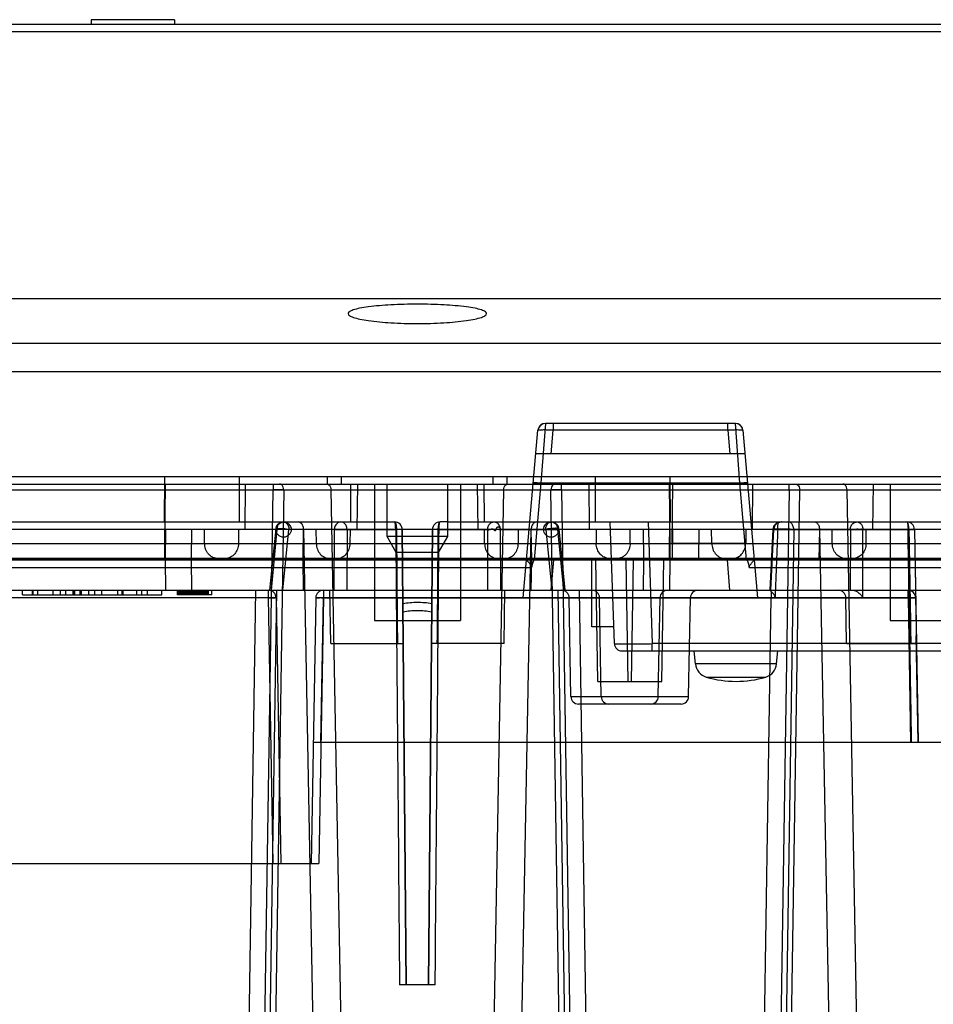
# Model space of a CAD drawing. Header units: millimetres. Extents: x 44 to 341, y 169 to 361.
# Tile 8 of 12: x 146 to 207, y 296 to 361. Entities that reach past the tile are written whole.
import ezdxf

# ---------------------------------------------------------------- set-up
doc = ezdxf.new("R2010")
doc.units = ezdxf.units.MM
doc.header["$LTSCALE"] = 34.457682
doc.layers.get('0').update_dxf_attribs({"linetype": 'CONTINUOUS'})

msp = doc.modelspace()

# ---------------------------------------------------------------- linework, layer by layer
at = {"color": 7, "linetype": 'CONTINUOUS'}
for p, q in [((54.124, 360.853), (253.295, 360.853)), ((151.074, 361.153), (151.069, 360.853)), ((156.564, 361.153), (151.074, 361.153)), ((156.564, 361.153), (156.569, 360.853)), ((54.624, 360.371), (253.295, 360.371)), ((253.793, 342.752), (56.031, 342.752)), ((253.793, 342.748), (56.031, 342.748)), ((57.615, 339.83), (326.634, 339.83)), ((57.664, 337.96), (326.708, 337.96)), ((181.015, 334.553), (180.714, 330.623)), ((193.523, 334.553), (181.015, 334.553)), ((181.513, 334.553), (181.513, 334.097)), ((193.025, 334.097), (193.025, 334.553)), ((193.824, 330.623), (193.523, 334.553)), ((179.551, 323.057), (180.516, 334.097)), ((181.378, 332.553), (181.513, 334.097)), ((193.025, 334.097), (181.513, 334.097)), ((193.025, 334.097), (193.16, 332.553)), ((194.022, 334.097), (194.987, 323.057)), ((194.157, 332.553), (180.381, 332.553)), ((52.069, 331.053), (327.569, 331.053)), ((155.899, 331.053), (155.884, 328.053)), ((160.835, 331.053), (160.82, 328.053)), ((166.647, 330.553), (166.644, 331.053)), ((167.579, 330.553), (167.576, 331.053)), ((177.559, 330.553), (177.562, 331.053)), ((178.491, 330.553), (178.494, 331.053)), ((184.318, 328.053), (184.303, 331.053)), ((189.254, 328.053), (189.239, 331.053)), ((67.068, 330.553), (166.647, 330.553)), ((155.933, 326.636), (155.972, 330.553)), ((161.224, 327.553), (161.254, 330.553)), ((163.06, 330.553), (163.06, 330.174)), ((166.647, 330.553), (178.491, 330.553)), ((168.171, 330.553), (168.152, 328.053)), ((168.631, 330.553), (168.585, 327.553)), ((169.734, 330.553), (169.734, 321.553)), ((170.569, 327.092), (170.569, 330.553)), ((174.569, 327.092), (174.569, 330.553)), ((175.404, 330.553), (175.404, 321.553)), ((176.507, 330.553), (176.553, 327.553)), ((176.986, 328.053), (176.967, 330.553)), ((178.491, 330.553), (296.57, 330.553)), ((194.33, 330.571), (180.208, 330.571)), ((180.714, 330.623), (180.27, 325.553)), ((180.714, 330.623), (193.824, 330.623)), ((182.078, 330.174), (182.078, 330.553)), ((183.914, 327.553), (183.884, 330.553)), ((189.166, 330.553), (189.205, 326.636)), ((189.355, 326.636), (189.395, 330.553)), ((194.268, 325.553), (193.824, 330.623)), ((194.646, 327.553), (194.677, 330.553)), ((197.06, 330.174), (197.06, 330.553)), ((202.585, 327.553), (202.631, 330.553)), ((203.734, 330.553), (203.734, 321.553)), ((73.458, 330.174), (312.722, 330.174)), ((161.574, 233.527), (163.06, 330.174)), ((163.767, 330.164), (162.282, 233.54)), ((163.767, 330.164), (181.371, 330.164)), ((168.671, 233.54), (166.882, 330.164)), ((178.256, 330.164), (176.467, 233.54)), ((182.856, 233.54), (181.371, 330.164)), ((182.078, 330.174), (183.564, 233.527)), ((197.06, 330.174), (195.574, 233.527)), ((196.282, 233.54), (197.767, 330.164)), ((197.767, 330.164), (215.371, 330.164)), ((202.671, 233.54), (200.882, 330.164)), ((64.069, 328.053), (170.569, 328.053)), ((170.569, 328.053), (171.073, 328.053)), ((174.569, 328.053), (174.065, 328.053)), ((174.569, 328.053), (299.569, 328.053)), ((185.552, 320.036), (185.272, 328.053)), ((187.771, 328.053), (188.051, 320.036)), ((320.069, 327.553), (53.569, 327.553)), ((155.951, 326.636), (155.942, 327.553)), ((155.962, 327.553), (155.942, 325.553)), ((157.693, 327.553), (157.673, 325.553)), ((158.549, 326.636), (158.539, 327.553)), ((160.791, 327.553), (160.782, 326.636)), ((162.857, 323.553), (163.255, 327.602)), ((163.319, 327.562), (162.925, 323.553)), ((167.103, 327.562), (163.319, 327.562)), ((163.711, 323.553), (164.106, 327.566)), ((171.141, 327.566), (164.106, 327.566)), ((165.035, 325.553), (165.065, 327.553)), ((165.07, 327.566), (166.912, 228.053)), ((165.914, 326.636), (165.901, 327.553)), ((167.095, 323.553), (167.103, 327.562)), ((167.933, 327.562), (167.93, 323.553)), ((167.933, 327.562), (171.191, 327.562)), ((168.138, 326.636), (168.152, 327.553)), ((171.169, 326.053), (170.569, 327.092)), ((174.569, 327.092), (170.569, 327.092)), ((171.835, 297.553), (171.573, 327.557)), ((171.574, 327.557), (171.638, 320.053)), ((171.575, 327.557), (171.833, 297.553)), ((173.565, 327.557), (173.303, 297.553)), ((173.305, 297.553), (173.563, 327.557)), ((173.564, 327.557), (173.5, 320.053)), ((173.947, 327.562), (177.205, 327.562)), ((173.969, 326.053), (174.569, 327.092)), ((181.032, 327.566), (173.997, 327.566)), ((177, 326.636), (176.986, 327.553)), ((177.208, 323.553), (177.205, 327.562)), ((178.035, 327.562), (181.819, 327.562)), ((178.035, 327.562), (178.043, 323.553)), ((178.226, 228.053), (180.068, 327.566)), ((179.224, 326.636), (179.237, 327.553)), ((180.103, 325.553), (180.073, 327.553)), ((181.032, 327.566), (181.427, 323.553)), ((182.213, 323.553), (181.819, 327.562)), ((181.884, 327.602), (182.281, 323.553)), ((184.347, 327.553), (184.356, 326.636)), ((186.59, 326.636), (186.599, 327.553)), ((187.445, 327.553), (187.465, 325.553)), ((189.176, 327.553), (189.197, 325.553)), ((189.187, 326.636), (189.196, 327.553)), ((189.373, 326.636), (189.364, 327.553)), ((189.384, 327.553), (189.364, 325.553)), ((191.116, 327.553), (191.096, 325.553)), ((191.971, 326.636), (191.962, 327.553)), ((194.213, 327.553), (194.204, 326.636)), ((195.998, 327.578), (195.795, 323.553)), ((197.372, 327.566), (195.842, 228.053)), ((195.862, 323.553), (196.064, 327.562)), ((196.064, 327.562), (201.103, 327.562)), ((197.372, 327.566), (204.903, 327.566)), ((199.065, 327.553), (199.035, 325.553)), ((199.07, 327.566), (200.912, 228.053)), ((199.914, 326.636), (199.901, 327.553)), ((201.103, 327.562), (201.095, 323.553)), ((201.93, 323.062), (201.933, 327.562)), ((204.962, 327.562), (201.933, 327.562)), ((202.138, 326.636), (202.152, 327.553)), ((205.324, 327.562), (205.569, 313.553)), ((205.327, 327.562), (205.453, 320.053)), ((56.653, 326.636), (282.653, 326.636)), ((155.933, 325.653), (155.933, 326.636)), ((155.951, 326.636), (155.951, 325.653)), ((189.187, 325.653), (189.187, 326.636)), ((189.205, 326.636), (189.205, 325.653)), ((189.355, 326.636), (189.355, 325.653)), ((189.373, 325.653), (189.373, 326.636)), ((173.969, 326.053), (171.169, 326.053)), ((57.684, 325.653), (285.397, 325.653)), ((318.553, 325.653), (86.943, 325.653)), ((94.777, 325.553), (185.359, 325.553)), ((155.933, 325.653), (159.916, 325.653)), ((155.942, 325.553), (155.962, 323.553)), ((157.673, 325.553), (155.942, 325.553)), ((156.782, 325.653), (157.576, 325.653)), ((157.673, 325.553), (157.693, 323.553)), ((165.065, 323.553), (165.035, 325.553)), ((180.073, 323.553), (180.103, 325.553)), ((181.542, 325.553), (181.367, 323.553)), ((184.069, 321.153), (184.069, 325.553)), ((184.459, 317.553), (184.319, 325.553)), ((185.222, 325.653), (189.206, 325.653)), ((185.359, 325.553), (282.647, 325.553)), ((186.459, 317.553), (186.319, 325.553)), ((186.679, 317.553), (186.819, 325.553)), ((187.465, 325.553), (187.445, 323.553)), ((189.197, 325.553), (187.465, 325.553)), ((188.679, 317.553), (188.819, 325.553)), ((189.197, 325.553), (189.176, 323.553)), ((193.338, 325.653), (189.355, 325.653)), ((193.171, 323.553), (192.996, 325.553)), ((144.176, 325.044), (180.093, 325.044)), ((194.443, 325.055), (225.031, 325.055)), ((55.079, 323.553), (318.736, 323.553)), ((146.543, 323.253), (146.543, 323.553)), ((146.543, 323.253), (155.719, 323.253)), ((147.193, 323.553), (147.193, 323.253)), ((147.243, 323.253), (147.243, 323.553)), ((147.543, 323.553), (147.543, 323.253)), ((148.578, 323.253), (148.578, 323.553)), ((149.053, 323.253), (149.053, 323.553)), ((149.403, 323.253), (149.403, 323.553)), ((149.878, 323.253), (149.878, 323.553)), ((149.921, 323.253), (149.921, 323.553)), ((150.006, 323.253), (150.006, 323.553)), ((150.356, 323.253), (150.356, 323.553)), ((150.441, 323.253), (150.441, 323.553)), ((150.916, 323.253), (150.916, 323.553)), ((151.309, 323.253), (151.309, 323.553)), ((151.784, 323.253), (151.784, 323.553)), ((152.819, 323.553), (152.819, 323.253)), ((153.119, 323.253), (153.119, 323.553)), ((153.169, 323.553), (153.169, 323.253)), ((154.069, 323.553), (154.069, 323.253)), ((154.419, 323.253), (154.419, 323.553)), ((154.769, 323.553), (154.769, 323.253)), ((155.719, 323.253), (155.719, 323.553)), ((156.769, 323.253), (156.769, 323.553)), ((159.024, 323.253), (156.769, 323.253)), ((156.812, 323.253), (156.812, 323.553)), ((156.897, 323.253), (156.897, 323.553)), ((156.939, 323.253), (156.939, 323.553)), ((156.982, 323.253), (156.982, 323.553)), ((157.024, 323.253), (157.024, 323.553)), ((157.067, 323.253), (157.067, 323.553)), ((157.109, 323.253), (157.109, 323.553)), ((157.152, 323.253), (157.152, 323.553)), ((157.237, 323.253), (157.237, 323.553)), ((157.28, 323.253), (157.28, 323.553)), ((157.322, 323.253), (157.322, 323.553)), ((157.365, 323.253), (157.365, 323.553)), ((157.407, 323.253), (157.407, 323.553)), ((157.45, 323.253), (157.45, 323.553)), ((157.492, 323.253), (157.492, 323.553)), ((157.535, 323.253), (157.535, 323.553)), ((157.578, 323.253), (157.578, 323.553)), ((157.62, 323.253), (157.62, 323.553)), ((157.705, 323.253), (157.705, 323.553)), ((157.748, 323.253), (157.748, 323.553)), ((157.79, 323.253), (157.79, 323.553)), ((157.833, 323.253), (157.833, 323.553)), ((157.875, 323.253), (157.875, 323.553)), ((157.918, 323.253), (157.918, 323.553)), ((157.961, 323.253), (157.961, 323.553)), ((158.046, 323.253), (158.046, 323.553)), ((158.088, 323.253), (158.088, 323.553)), ((158.173, 323.253), (158.173, 323.553)), ((158.258, 323.253), (158.258, 323.553)), ((158.301, 323.253), (158.301, 323.553)), ((158.386, 323.253), (158.386, 323.553)), ((158.429, 323.253), (158.429, 323.553)), ((158.471, 323.253), (158.471, 323.553)), ((158.514, 323.253), (158.514, 323.553)), ((158.556, 323.253), (158.556, 323.553)), ((158.599, 323.253), (158.599, 323.553)), ((158.641, 323.253), (158.641, 323.553)), ((158.726, 323.253), (158.726, 323.553)), ((158.769, 323.253), (158.769, 323.553)), ((158.812, 323.253), (158.812, 323.553)), ((159.024, 323.253), (159.024, 323.553)), ((161.895, 323.553), (160.427, 228.053)), ((161.842, 228.053), (163.31, 323.553)), ((162.763, 323.057), (162.763, 323.553)), ((166.375, 323.553), (166.375, 323.057)), ((166.859, 320.053), (166.798, 323.553)), ((171.254, 320.053), (171.225, 323.553)), ((173.913, 323.553), (173.884, 320.053)), ((178.279, 320.053), (178.34, 323.553)), ((181.828, 323.553), (183.296, 228.053)), ((184.711, 228.053), (183.243, 323.553)), ((195.888, 323.47), (195.888, 323.079)), ((204.903, 323.057), (204.903, 323.553)), ((124.375, 323.079), (162.763, 323.079)), ((162.763, 323.062), (124.375, 323.062)), ((162.763, 323.057), (146.175, 323.057)), ((163.069, 305.553), (162.763, 323.079)), ((163.263, 323.062), (163.569, 305.553)), ((165.875, 323.062), (165.569, 305.553)), ((166.375, 323.079), (166.069, 305.553)), ((166.209, 313.553), (166.375, 323.057)), ((166.375, 323.079), (195.888, 323.079)), ((166.375, 323.062), (205.036, 323.062)), ((179.551, 323.057), (166.375, 323.057)), ((182.691, 316.544), (182.578, 323.062)), ((184.691, 316.544), (184.578, 323.062)), ((188.447, 316.544), (188.56, 323.062)), ((190.447, 316.544), (190.56, 323.062)), ((194.427, 228.053), (195.888, 323.079)), ((204.903, 323.057), (194.987, 323.057)), ((195.888, 323.079), (196.143, 323.078)), ((200.859, 320.053), (200.806, 323.062)), ((204.903, 323.062), (205.069, 313.553)), ((205.404, 323.062), (205.455, 320.053)), ((169.734, 321.553), (175.404, 321.553)), ((203.734, 321.553), (209.404, 321.553)), ((185.513, 321.153), (184.069, 321.153)), ((205.567, 313.553), (205.447, 320.543)), ((166.859, 320.053), (171.639, 320.053)), ((178.279, 320.053), (173.499, 320.053)), ((188.051, 319.553), (188.051, 320.036)), ((253.087, 320.036), (188.051, 320.036)), ((200.859, 320.053), (205.456, 320.053)), ((186.052, 319.553), (255.086, 319.553)), ((190.893, 318.706), (190.819, 319.553)), ((196.245, 318.706), (196.319, 319.553)), ((196.245, 318.706), (190.893, 318.706)), ((184.459, 317.553), (188.679, 317.553)), ((191.609, 317.833), (195.529, 317.833)), ((182.691, 316.544), (190.447, 316.544)), ((189.947, 316.053), (183.191, 316.053)), ((165.709, 313.553), (264.36, 313.553)), ((54.254, 305.553), (166.069, 305.553)), ((173.743, 297.553), (171.395, 297.553))]:
    msp.add_line(p, q, dxfattribs=at)
for points in [[(181.015, 334.553), (180.777, 334.493), (180.597, 334.328), (180.516, 334.097)], [(181.015, 334.553), (180.87, 334.532), (180.736, 334.468), (180.626, 334.368), (180.551, 334.239), (180.517, 334.097)], [(194.022, 334.097), (193.941, 334.328), (193.761, 334.493), (193.523, 334.553)], [(194.022, 334.097), (193.987, 334.239), (193.912, 334.368), (193.802, 334.468), (193.668, 334.532), (193.523, 334.553)], [(196.426, 328.048), (196.214, 327.965), (196.061, 327.796), (195.998, 327.578)]]:
    msp.add_lwpolyline(points, dxfattribs=at)
for centre in [(163.752, 327.553), (181.386, 327.553)]:
    msp.add_circle(centre, 0.5, dxfattribs=at)
for centre, radius, start, end in [((181.015, 334.053), 0.5, 90, 175), ((193.523, 334.053), 0.5, 5, 90), ((171.073, 327.553), 0.5, 0.5, 90), ((174.065, 327.553), 0.5, 90, 179.5), ((204.825, 327.553), 0.5, 1, 90.00001), ((201.757, 327.553), 3.146, 0.2337, 1.43272), ((162.763, 323.053), 0.5, 0, 90), ((166.375, 323.053), 0.5, 90, 179), ((182.078, 323.053), 0.5, 1, 89.99746), ((184.078, 323.053), 0.5, 1, 89.99746), ((189.06, 323.053), 0.5, 90.00254, 179), ((191.06, 323.053), 0.5, 90.00254, 179), ((200.306, 323.053), 0.5, 1, 90), ((204.903, 323.053), 0.5, 1, 90), ((172.568, 316.758), 5.987, 89.99233, 99.15087), ((172.571, 316.771), 5.975, 80.83905, 90.01692), ((186.052, 320.053), 0.5, 182.00004, 270.00025), ((191.889, 318.793), 1, 185, 253.74297), ((195.249, 318.793), 1, 286.25703, 355), ((193.569, 324.553), 7, 253.74297, 286.25703), ((183.191, 316.553), 0.5, 181.00015, 270), ((185.191, 316.553), 0.5, 181.00015, 270), ((187.947, 316.553), 0.5, 270, 358.99985), ((189.947, 316.553), 0.5, 270, 358.99985)]:
    msp.add_arc(centre, radius, start, end, dxfattribs=at)
for points, knots in [([(172.569, 342.406), (171.983, 342.406), (170.901, 342.378), (169.631, 342.279), (168.809, 342.148), (168.431, 342.06), (168.205, 341.974), (168.081, 341.912), (168.003, 341.834), (168.004, 341.785)], [0, 0, 0, 0, 0.375142, 0.693002, 0.815405, 0.907678, 0.941817, 0.968025, 1, 1, 1, 1]), ([(177.134, 341.785), (177.135, 341.834), (177.057, 341.912), (176.933, 341.974), (176.707, 342.06), (176.329, 342.148), (175.507, 342.279), (174.237, 342.378), (173.155, 342.406), (172.569, 342.406)], [0, 0, 0, 0, 0.031975, 0.058187, 0.092329, 0.1846, 0.306999, 0.62485, 1, 1, 1, 1]), ([(168.004, 341.785), (168.005, 341.734), (168.085, 341.657), (168.21, 341.592), (168.437, 341.504), (168.816, 341.411), (169.637, 341.271), (170.905, 341.161), (171.985, 341.131), (172.569, 341.131)], [0, 0, 0, 0, 0.032581, 0.059188, 0.093676, 0.186404, 0.308909, 0.626105, 1, 1, 1, 1]), ([(172.569, 341.131), (173.153, 341.131), (174.233, 341.161), (175.501, 341.271), (176.322, 341.411), (176.701, 341.504), (176.928, 341.592), (177.053, 341.657), (177.133, 341.734), (177.134, 341.785)], [0, 0, 0, 0, 0.373885, 0.69109, 0.8136, 0.906329, 0.940815, 0.967419, 1, 1, 1, 1]), ([(181.513, 334.097), (181.386, 334.102), (181.158, 334.106), (180.828, 334.128), (180.669, 334.092), (180.519, 334.123), (180.516, 334.097)], [0, 0, 0, 0, 0.381491, 0.705257, 0.92198, 1, 1, 1, 1]), ([(194.022, 334.097), (194.019, 334.123), (193.869, 334.092), (193.71, 334.128), (193.38, 334.106), (193.152, 334.102), (193.025, 334.097)], [0, 0, 0, 0, 0.078003, 0.294701, 0.618469, 1, 1, 1, 1]), ([(163.767, 330.164), (163.766, 330.229), (163.742, 330.353), (163.646, 330.506), (163.536, 330.553), (163.485, 330.553)], [0, 0, 0, 0, 0.372841, 0.707986, 1, 1, 1, 1]), ([(166.599, 330.553), (166.649, 330.553), (166.757, 330.508), (166.856, 330.356), (166.881, 330.23), (166.882, 330.164)], [0, 0, 0, 0, 0.283681, 0.618905, 1, 1, 1, 1]), ([(178.256, 330.164), (178.257, 330.23), (178.282, 330.356), (178.381, 330.508), (178.489, 330.553), (178.539, 330.553)], [0, 0, 0, 0, 0.381096, 0.716319, 1, 1, 1, 1]), ([(180.216, 330.658), (180.216, 330.658), (180.217, 330.658), (180.219, 330.658), (180.222, 330.659), (180.226, 330.659), (180.231, 330.659), (180.241, 330.658), (180.251, 330.658), (180.264, 330.657), (180.276, 330.657), (180.288, 330.656), (180.302, 330.655), (180.316, 330.654), (180.331, 330.653), (180.346, 330.652), (180.368, 330.651), (180.397, 330.649), (180.449, 330.645), (180.555, 330.636), (180.649, 330.629), (180.714, 330.623)], [0, 0, 0, 0, 0.001601, 0.005493, 0.011719, 0.020221, 0.030932, 0.043777, 0.075576, 0.096605, 0.119805, 0.144978, 0.171927, 0.200436, 0.230205, 0.261031, 0.293188, 0.360896, 0.436094, 0.61019, 1, 1, 1, 1]), ([(181.653, 330.553), (181.605, 330.553), (181.498, 330.51), (181.397, 330.359), (181.372, 330.232), (181.371, 330.164)], [0, 0, 0, 0, 0.276834, 0.608907, 1, 1, 1, 1]), ([(193.824, 330.623), (193.889, 330.629), (193.983, 330.636), (194.089, 330.645), (194.141, 330.649), (194.17, 330.651), (194.192, 330.652), (194.207, 330.653), (194.222, 330.654), (194.236, 330.655), (194.25, 330.656), (194.262, 330.657), (194.274, 330.657), (194.287, 330.658), (194.297, 330.658), (194.307, 330.659), (194.312, 330.659), (194.316, 330.659), (194.319, 330.658), (194.321, 330.658), (194.322, 330.658), (194.322, 330.658)], [0, 0, 0, 0, 0.38981, 0.563906, 0.639104, 0.706812, 0.738969, 0.769795, 0.799564, 0.828073, 0.855022, 0.880195, 0.903395, 0.924424, 0.956222, 0.969068, 0.979779, 0.988281, 0.994507, 0.998399, 1, 1, 1, 1]), ([(197.485, 330.553), (197.533, 330.553), (197.64, 330.51), (197.741, 330.359), (197.766, 330.232), (197.767, 330.164)], [0, 0, 0, 0, 0.276834, 0.608907, 1, 1, 1, 1]), ([(200.882, 330.164), (200.881, 330.23), (200.856, 330.356), (200.757, 330.508), (200.649, 330.553), (200.599, 330.553)], [0, 0, 0, 0, 0.381096, 0.716319, 1, 1, 1, 1]), ([(163.767, 330.164), (163.698, 330.165), (163.549, 330.169), (163.313, 330.172), (163.146, 330.174), (163.06, 330.174)], [0, 0, 0, 0, 0.293042, 0.634121, 1, 1, 1, 1]), ([(182.078, 330.174), (181.992, 330.174), (181.825, 330.172), (181.589, 330.169), (181.44, 330.165), (181.371, 330.164)], [0, 0, 0, 0, 0.36588, 0.706957, 1, 1, 1, 1]), ([(197.06, 330.174), (197.146, 330.174), (197.313, 330.172), (197.549, 330.169), (197.698, 330.165), (197.767, 330.164)], [0, 0, 0, 0, 0.36588, 0.706957, 1, 1, 1, 1]), ([(163.319, 327.562), (163.331, 327.586), (163.349, 327.64), (163.359, 327.727), (163.379, 327.822), (163.415, 327.88), (163.438, 327.908)], [0, 0, 0, 0, 0.219652, 0.458642, 0.708948, 1, 1, 1, 1]), ([(163.438, 327.908), (163.456, 327.929), (163.5, 327.968), (163.576, 328.009), (163.63, 328.028), (163.657, 328.035)], [0, 0, 0, 0, 0.329963, 0.673178, 1, 1, 1, 1]), ([(163.752, 328.053), (163.742, 328.053), (163.723, 328.052), (163.696, 328.049), (163.674, 328.045), (163.662, 328.039), (163.657, 328.035)], [0, 0, 0, 0, 0.318214, 0.58276, 0.804735, 1, 1, 1, 1]), ([(163.752, 328.053), (163.783, 328.053), (163.846, 328.041), (163.932, 327.99), (163.978, 327.94), (163.999, 327.911)], [0, 0, 0, 0, 0.310886, 0.640387, 1, 1, 1, 1]), ([(163.999, 327.911), (164.022, 327.879), (164.062, 327.806), (164.096, 327.688), (164.105, 327.606), (164.106, 327.566)], [0, 0, 0, 0, 0.326148, 0.6747, 1, 1, 1, 1]), ([(165.07, 327.566), (165.068, 327.647), (165.039, 327.803), (164.918, 327.994), (164.779, 328.053), (164.716, 328.053)], [0, 0, 0, 0, 0.368952, 0.71128, 1, 1, 1, 1]), ([(167.232, 327.91), (167.205, 327.878), (167.157, 327.807), (167.114, 327.687), (167.104, 327.603), (167.103, 327.562)], [0, 0, 0, 0, 0.332376, 0.67485, 1, 1, 1, 1]), ([(167.536, 328.053), (167.498, 328.053), (167.423, 328.042), (167.317, 327.991), (167.258, 327.939), (167.232, 327.91)], [0, 0, 0, 0, 0.32505, 0.656828, 1, 1, 1, 1]), ([(167.933, 327.562), (167.931, 327.648), (167.896, 327.811), (167.751, 328.001), (167.605, 328.053), (167.536, 328.053)], [0, 0, 0, 0, 0.373511, 0.70074, 1, 1, 1, 1]), ([(171.12, 327.912), (171.117, 327.938), (171.109, 327.981), (171.097, 328.027), (171.081, 328.053), (171.073, 328.053)], [0, 0, 0, 0, 0.513357, 0.844938, 1, 1, 1, 1]), ([(171.073, 328.053), (171.085, 328.053), (171.112, 328.032), (171.136, 327.98), (171.15, 327.936), (171.156, 327.91)], [0, 0, 0, 0, 0.199999, 0.527192, 1, 1, 1, 1]), ([(171.141, 327.566), (171.141, 327.606), (171.139, 327.686), (171.133, 327.801), (171.125, 327.877), (171.12, 327.912)], [0, 0, 0, 0, 0.341905, 0.695357, 1, 1, 1, 1]), ([(171.156, 327.91), (171.164, 327.875), (171.177, 327.8), (171.189, 327.684), (171.191, 327.603), (171.191, 327.562)], [0, 0, 0, 0, 0.30223, 0.651353, 1, 1, 1, 1]), ([(173.947, 327.562), (173.947, 327.644), (173.958, 327.794), (173.984, 327.947), (174.035, 328.053), (174.065, 328.053)], [0, 0, 0, 0, 0.475486, 0.830945, 1, 1, 1, 1]), ([(173.997, 327.566), (173.998, 327.606), (173.999, 327.686), (174.005, 327.801), (174.013, 327.877), (174.018, 327.912)], [0, 0, 0, 0, 0.341965, 0.695478, 1, 1, 1, 1]), ([(174.018, 327.912), (174.021, 327.938), (174.029, 327.981), (174.041, 328.027), (174.057, 328.053), (174.065, 328.053)], [0, 0, 0, 0, 0.513174, 0.844898, 1, 1, 1, 1]), ([(177.205, 327.562), (177.206, 327.603), (177.215, 327.687), (177.254, 327.806), (177.298, 327.878), (177.324, 327.91)], [0, 0, 0, 0, 0.328921, 0.67231, 1, 1, 1, 1]), ([(177.205, 327.562), (177.214, 327.554), (177.239, 327.542), (177.284, 327.547), (177.337, 327.553), (177.398, 327.569), (177.453, 327.599), (177.518, 327.622), (177.571, 327.584), (177.606, 327.543), (177.646, 327.51), (177.684, 327.489), (177.728, 327.493), (177.748, 327.529), (177.756, 327.568), (177.767, 327.611), (177.785, 327.655), (177.815, 327.695), (177.857, 327.724), (177.905, 327.732), (177.949, 327.719), (177.983, 327.694), (178.008, 327.662), (178.024, 327.628), (178.034, 327.591), (178.036, 327.566), (178.035, 327.552)], [0, 0, 0, 0, 0.031484, 0.068864, 0.118282, 0.172595, 0.233756, 0.29019, 0.338446, 0.392107, 0.436858, 0.474616, 0.507877, 0.539205, 0.575113, 0.614751, 0.656942, 0.701234, 0.745936, 0.788291, 0.827217, 0.863739, 0.898414, 0.934607, 0.96453, 1, 1, 1, 1]), ([(177.324, 327.91), (177.348, 327.939), (177.401, 327.991), (177.497, 328.041), (177.568, 328.053), (177.602, 328.053)], [0, 0, 0, 0, 0.349969, 0.680763, 1, 1, 1, 1]), ([(177.759, 328.019), (177.743, 328.026), (177.709, 328.039), (177.656, 328.051), (177.62, 328.053), (177.602, 328.053)], [0, 0, 0, 0, 0.335966, 0.668786, 1, 1, 1, 1]), ([(178.035, 327.562), (178.035, 327.606), (178.022, 327.696), (177.973, 327.825), (177.887, 327.941), (177.805, 327.998), (177.759, 328.019)], [0, 0, 0, 0, 0.235738, 0.480959, 0.731419, 1, 1, 1, 1]), ([(180.422, 328.053), (180.359, 328.053), (180.22, 327.994), (180.099, 327.803), (180.07, 327.647), (180.068, 327.566)], [0, 0, 0, 0, 0.28872, 0.631048, 1, 1, 1, 1]), ([(181.032, 327.566), (181.033, 327.606), (181.042, 327.688), (181.076, 327.806), (181.116, 327.879), (181.139, 327.911)], [0, 0, 0, 0, 0.3253, 0.673852, 1, 1, 1, 1]), ([(181.139, 327.911), (181.16, 327.94), (181.206, 327.99), (181.292, 328.041), (181.355, 328.053), (181.386, 328.053)], [0, 0, 0, 0, 0.359613, 0.689114, 1, 1, 1, 1]), ([(181.481, 328.035), (181.476, 328.039), (181.464, 328.045), (181.442, 328.049), (181.415, 328.052), (181.396, 328.053), (181.386, 328.053)], [0, 0, 0, 0, 0.195211, 0.41712, 0.681659, 1, 1, 1, 1]), ([(181.7, 327.908), (181.682, 327.929), (181.638, 327.968), (181.562, 328.009), (181.508, 328.028), (181.481, 328.035)], [0, 0, 0, 0, 0.330401, 0.673646, 1, 1, 1, 1]), ([(181.7, 327.908), (181.723, 327.88), (181.759, 327.822), (181.779, 327.727), (181.789, 327.641), (181.807, 327.586), (181.819, 327.562)], [0, 0, 0, 0, 0.290361, 0.540487, 0.779576, 1, 1, 1, 1]), ([(196.451, 328.05), (196.425, 328.047), (196.372, 328.035), (196.298, 328), (196.242, 327.959), (196.208, 327.925), (196.19, 327.906), (196.178, 327.89), (196.166, 327.875), (196.15, 327.853), (196.124, 327.81), (196.094, 327.742), (196.071, 327.654), (196.065, 327.592), (196.065, 327.562)], [0, 0, 0, 0, 0.114663, 0.238888, 0.360577, 0.420053, 0.449352, 0.478321, 0.507212, 0.536774, 0.597861, 0.727294, 0.864855, 1, 1, 1, 1]), ([(196.319, 327.582), (196.319, 327.621), (196.32, 327.694), (196.324, 327.792), (196.331, 327.871), (196.339, 327.931), (196.349, 327.975), (196.361, 328.007), (196.378, 328.029), (196.398, 328.042), (196.423, 328.048), (196.441, 328.05), (196.451, 328.05)], [0, 0, 0, 0, 0.22169, 0.407087, 0.554041, 0.665628, 0.748779, 0.810231, 0.857396, 0.899301, 0.945351, 1, 1, 1, 1]), ([(196.574, 328.053), (196.56, 328.053), (196.533, 328.053), (196.492, 328.052), (196.464, 328.051), (196.451, 328.05)], [0, 0, 0, 0, 0.330904, 0.664316, 1, 1, 1, 1]), ([(197.372, 327.566), (197.37, 327.649), (197.34, 327.807), (197.216, 327.996), (197.08, 328.054), (197.018, 328.053)], [0, 0, 0, 0, 0.378691, 0.717703, 1, 1, 1, 1]), ([(198.716, 328.053), (198.776, 328.053), (198.911, 327.999), (199.037, 327.81), (199.068, 327.651), (199.07, 327.566)], [0, 0, 0, 0, 0.273677, 0.612894, 1, 1, 1, 1]), ([(201.103, 327.562), (201.104, 327.605), (201.114, 327.69), (201.158, 327.809), (201.205, 327.879), (201.232, 327.91)], [0, 0, 0, 0, 0.340509, 0.675217, 1, 1, 1, 1]), ([(201.232, 327.91), (201.259, 327.94), (201.319, 327.993), (201.425, 328.042), (201.5, 328.053), (201.536, 328.053)], [0, 0, 0, 0, 0.350722, 0.689583, 1, 1, 1, 1]), ([(201.536, 328.053), (201.597, 328.053), (201.719, 328.016), (201.846, 327.883), (201.917, 327.726), (201.934, 327.614), (201.933, 327.562)], [0, 0, 0, 0, 0.264732, 0.517997, 0.77431, 1, 1, 1, 1]), ([(204.825, 328.053), (204.845, 328.053), (204.872, 327.959), (204.892, 327.837), (204.9, 327.705), (204.902, 327.632)], [0, 0, 0, 0, 0.140516, 0.495575, 1, 1, 1, 1]), ([(204.921, 327.91), (204.913, 327.937), (204.897, 327.982), (204.868, 328.035), (204.837, 328.053), (204.825, 328.053)], [0, 0, 0, 0, 0.466863, 0.795432, 1, 1, 1, 1]), ([(204.962, 327.562), (204.962, 327.604), (204.959, 327.687), (204.945, 327.803), (204.93, 327.876), (204.921, 327.91)], [0, 0, 0, 0, 0.363899, 0.703996, 1, 1, 1, 1]), ([(163.319, 327.562), (163.301, 327.568), (163.278, 327.572), (163.247, 327.604), (163.278, 327.622), (163.312, 327.627), (163.36, 327.633), (163.415, 327.635), (163.48, 327.636), (163.557, 327.634), (163.648, 327.629), (163.754, 327.621), (163.869, 327.608), (163.988, 327.59), (164.067, 327.575), (164.106, 327.566)], [0, 0, 0, 0, 0.06005, 0.083819, 0.106926, 0.147751, 0.201051, 0.25894, 0.32494, 0.40606, 0.504053, 0.617272, 0.742695, 0.873972, 1, 1, 1, 1]), ([(167.103, 327.562), (167.159, 327.565), (167.293, 327.568), (167.506, 327.569), (167.726, 327.568), (167.869, 327.565), (167.933, 327.562)], [0, 0, 0, 0, 0.203546, 0.482423, 0.770567, 1, 1, 1, 1]), ([(171.575, 327.557), (171.572, 327.576), (171.465, 327.545), (171.351, 327.578), (171.214, 327.567), (171.14, 327.566)], [0, 0, 0, 0, 0.130048, 0.493199, 1, 1, 1, 1]), ([(171.14, 327.566), (171.168, 324.232), (171.226, 317.563), (171.31, 307.559), (171.367, 300.888), (171.395, 297.553)], [0, 0, 0, 0, 0.333278, 0.666611, 1, 1, 1, 1]), ([(171.574, 327.557), (171.572, 327.573), (171.479, 327.543), (171.381, 327.573), (171.258, 327.562), (171.191, 327.562)], [0, 0, 0, 0, 0.124727, 0.476163, 1, 1, 1, 1]), ([(173.998, 327.566), (173.924, 327.567), (173.787, 327.578), (173.673, 327.545), (173.566, 327.576), (173.563, 327.557)], [0, 0, 0, 0, 0.506978, 0.869999, 1, 1, 1, 1]), ([(173.947, 327.562), (173.88, 327.562), (173.757, 327.573), (173.659, 327.543), (173.566, 327.573), (173.564, 327.557)], [0, 0, 0, 0, 0.525002, 0.876405, 1, 1, 1, 1]), ([(173.743, 297.553), (173.771, 300.888), (173.828, 307.559), (173.912, 317.563), (173.97, 324.232), (173.998, 327.566)], [0, 0, 0, 0, 0.333389, 0.666722, 1, 1, 1, 1]), ([(178.035, 327.562), (177.979, 327.565), (177.845, 327.568), (177.632, 327.569), (177.412, 327.568), (177.269, 327.565), (177.205, 327.562)], [0, 0, 0, 0, 0.203805, 0.482593, 0.770635, 1, 1, 1, 1]), ([(177.99, 327.564), (177.984, 327.565), (177.971, 327.567), (177.952, 327.574), (177.905, 327.558), (177.964, 327.563), (177.978, 327.553)], [0, 0, 0, 0, 0.15846, 0.348676, 0.554287, 1, 1, 1, 1]), ([(177.978, 327.553), (177.995, 327.551), (178.046, 327.532), (178.016, 327.551), (178.007, 327.562), (177.995, 327.564), (177.99, 327.564)], [0, 0, 0, 0, 0.533262, 0.664084, 0.838297, 1, 1, 1, 1]), ([(181.673, 327.636), (181.64, 327.636), (181.566, 327.634), (181.446, 327.626), (181.311, 327.613), (181.171, 327.594), (181.078, 327.577), (181.032, 327.566)], [0, 0, 0, 0, 0.155772, 0.343364, 0.557579, 0.784639, 1, 1, 1, 1]), ([(181.736, 327.635), (181.729, 327.635), (181.715, 327.635), (181.694, 327.636), (181.68, 327.636), (181.673, 327.636)], [0, 0, 0, 0, 0.33498, 0.669659, 1, 1, 1, 1]), ([(181.819, 327.562), (181.838, 327.568), (181.868, 327.57), (181.888, 327.614), (181.842, 327.624), (181.799, 327.632), (181.758, 327.634), (181.736, 327.635)], [0, 0, 0, 0, 0.26327, 0.35496, 0.4927, 0.720287, 1, 1, 1, 1]), ([(196.319, 327.582), (196.259, 327.585), (196.155, 327.582), (196.065, 327.599), (195.973, 327.57), (196.042, 327.565), (196.064, 327.562)], [0, 0, 0, 0, 0.46198, 0.754674, 0.829693, 1, 1, 1, 1]), ([(196.319, 327.582), (196.299, 327.082), (196.26, 326.081), (196.202, 324.579), (196.163, 323.579), (196.143, 323.078)], [0, 0, 0, 0, 0.333325, 0.666658, 1, 1, 1, 1]), ([(197.372, 327.566), (197.268, 327.568), (197.044, 327.572), (196.693, 327.573), (196.445, 327.579), (196.319, 327.582)], [0, 0, 0, 0, 0.295248, 0.639594, 1, 1, 1, 1]), ([(201.786, 327.553), (201.733, 327.554), (201.623, 327.581), (201.447, 327.565), (201.272, 327.569), (201.156, 327.564), (201.103, 327.562)], [0, 0, 0, 0, 0.232863, 0.489719, 0.767839, 1, 1, 1, 1]), ([(201.933, 327.562), (201.922, 327.563), (201.902, 327.564), (201.871, 327.557), (201.84, 327.561), (201.813, 327.588), (201.786, 327.565), (201.786, 327.553)], [0, 0, 0, 0, 0.191952, 0.384539, 0.576241, 0.775551, 1, 1, 1, 1]), ([(205.327, 327.562), (205.322, 327.581), (205.218, 327.548), (205.105, 327.579), (204.973, 327.567), (204.903, 327.566)], [0, 0, 0, 0, 0.138974, 0.501101, 1, 1, 1, 1]), ([(205.139, 313.553), (205.114, 315.111), (205.06, 318.226), (204.982, 322.897), (204.928, 326.01), (204.903, 327.566)], [0, 0, 0, 0, 0.333496, 0.66683, 1, 1, 1, 1]), ([(204.962, 327.562), (205.025, 327.563), (205.139, 327.574), (205.241, 327.548), (205.32, 327.576), (205.327, 327.562)], [0, 0, 0, 0, 0.524833, 0.875555, 1, 1, 1, 1]), ([(204.962, 327.562), (204.975, 326.728), (205.003, 325.06), (205.044, 322.557), (205.073, 320.888), (205.086, 320.053)], [0, 0, 0, 0, 0.333128, 0.666461, 1, 1, 1, 1]), ([(155.933, 326.636), (156.415, 326.635), (157.35, 326.633), (158.671, 326.633), (159.804, 326.633), (160.486, 326.635), (160.782, 326.636)], [0, 0, 0, 0, 0.298662, 0.578011, 0.817435, 1, 1, 1, 1]), ([(155.951, 326.636), (156.21, 326.635), (156.71, 326.633), (157.416, 326.633), (158.024, 326.633), (158.389, 326.635), (158.548, 326.636)], [0, 0, 0, 0, 0.298892, 0.57733, 0.81645, 1, 1, 1, 1]), ([(159.414, 325.653), (159.362, 325.653), (159.253, 325.665), (159.122, 325.708), (159.019, 325.762), (158.917, 325.829), (158.801, 325.937), (158.689, 326.094), (158.609, 326.269), (158.561, 326.452), (158.549, 326.575), (158.548, 326.636)], [0, 0, 0, 0, 0.108503, 0.224398, 0.285263, 0.347877, 0.477265, 0.61046, 0.744278, 0.875073, 1, 1, 1, 1]), ([(160.782, 326.636), (160.78, 326.51), (160.735, 326.261), (160.551, 325.938), (160.268, 325.71), (160.031, 325.653), (159.916, 325.653)], [0, 0, 0, 0, 0.262571, 0.513637, 0.75968, 1, 1, 1, 1]), ([(165.914, 326.636), (165.916, 326.508), (165.962, 326.255), (166.151, 325.93), (166.436, 325.707), (166.668, 325.653), (166.78, 325.653)], [0, 0, 0, 0, 0.26634, 0.523268, 0.766625, 1, 1, 1, 1]), ([(167.273, 325.653), (167.385, 325.653), (167.616, 325.707), (167.902, 325.93), (168.091, 326.255), (168.136, 326.508), (168.138, 326.636)], [0, 0, 0, 0, 0.233375, 0.476732, 0.73366, 1, 1, 1, 1]), ([(177, 326.636), (177.002, 326.508), (177.047, 326.255), (177.236, 325.93), (177.522, 325.707), (177.753, 325.653), (177.866, 325.653)], [0, 0, 0, 0, 0.26634, 0.523268, 0.766625, 1, 1, 1, 1]), ([(178.358, 325.653), (178.47, 325.653), (178.702, 325.707), (178.987, 325.93), (179.176, 326.255), (179.222, 326.508), (179.224, 326.636)], [0, 0, 0, 0, 0.233375, 0.476732, 0.73366, 1, 1, 1, 1]), ([(185.222, 325.653), (185.112, 325.653), (184.885, 325.705), (184.6, 325.922), (184.407, 326.246), (184.358, 326.504), (184.356, 326.636)], [0, 0, 0, 0, 0.229948, 0.467067, 0.725897, 1, 1, 1, 1]), ([(184.356, 326.636), (184.653, 326.635), (185.337, 326.633), (186.472, 326.633), (187.792, 326.633), (188.724, 326.635), (189.205, 326.636)], [0, 0, 0, 0, 0.183365, 0.423318, 0.702432, 1, 1, 1, 1]), ([(186.59, 326.636), (186.589, 326.575), (186.577, 326.452), (186.529, 326.269), (186.449, 326.094), (186.337, 325.937), (186.221, 325.829), (186.119, 325.762), (186.016, 325.708), (185.885, 325.665), (185.776, 325.653), (185.724, 325.653)], [0, 0, 0, 0, 0.124925, 0.255719, 0.389535, 0.522729, 0.652117, 0.714731, 0.775597, 0.891494, 1, 1, 1, 1]), ([(186.59, 326.636), (186.748, 326.635), (187.114, 326.633), (187.721, 326.633), (188.428, 326.633), (188.928, 326.635), (189.187, 326.636)], [0, 0, 0, 0, 0.183492, 0.422608, 0.701, 1, 1, 1, 1]), ([(194.204, 326.636), (193.908, 326.635), (193.224, 326.633), (192.088, 326.633), (190.768, 326.633), (189.836, 326.635), (189.355, 326.636)], [0, 0, 0, 0, 0.183365, 0.423318, 0.702432, 1, 1, 1, 1]), ([(191.971, 326.636), (191.812, 326.635), (191.446, 326.633), (190.839, 326.633), (190.132, 326.633), (189.632, 326.635), (189.373, 326.636)], [0, 0, 0, 0, 0.183492, 0.422608, 0.701, 1, 1, 1, 1]), ([(191.971, 326.636), (191.972, 326.575), (191.984, 326.452), (192.031, 326.269), (192.112, 326.094), (192.224, 325.937), (192.34, 325.829), (192.442, 325.762), (192.544, 325.708), (192.676, 325.665), (192.785, 325.653), (192.837, 325.653)], [0, 0, 0, 0, 0.124925, 0.255719, 0.389535, 0.522729, 0.652117, 0.714731, 0.775597, 0.891494, 1, 1, 1, 1]), ([(193.338, 325.653), (193.449, 325.653), (193.676, 325.705), (193.96, 325.922), (194.154, 326.246), (194.202, 326.504), (194.204, 326.636)], [0, 0, 0, 0, 0.229948, 0.467067, 0.725897, 1, 1, 1, 1]), ([(200.78, 325.653), (200.668, 325.653), (200.436, 325.707), (200.151, 325.93), (199.962, 326.255), (199.916, 326.508), (199.914, 326.636)], [0, 0, 0, 0, 0.233375, 0.476732, 0.73366, 1, 1, 1, 1]), ([(202.138, 326.636), (202.136, 326.508), (202.091, 326.255), (201.902, 325.93), (201.616, 325.707), (201.385, 325.653), (201.273, 325.653)], [0, 0, 0, 0, 0.26634, 0.523268, 0.766625, 1, 1, 1, 1]), ([(179.769, 325.553), (179.769, 325.548), (179.79, 325.533), (179.812, 325.497), (179.858, 325.448), (179.906, 325.39), (179.955, 325.33), (180.001, 325.272), (180.042, 325.215), (180.075, 325.159), (180.097, 325.102), (180.097, 325.062), (180.093, 325.044)], [0, 0, 0, 0, 0.026251, 0.103711, 0.219028, 0.346494, 0.472563, 0.593561, 0.707582, 0.813356, 0.9107, 1, 1, 1, 1]), ([(180.27, 325.553), (180.253, 325.542), (180.221, 325.51), (180.201, 325.449), (180.179, 325.388), (180.16, 325.321), (180.139, 325.243), (180.116, 325.15), (180.101, 325.082), (180.093, 325.044)], [0, 0, 0, 0, 0.112223, 0.237673, 0.34823, 0.47179, 0.617289, 0.790743, 1, 1, 1, 1]), ([(194.268, 325.553), (194.285, 325.542), (194.316, 325.511), (194.336, 325.451), (194.358, 325.391), (194.377, 325.325), (194.398, 325.249), (194.42, 325.157), (194.435, 325.091), (194.443, 325.055)], [0, 0, 0, 0, 0.112247, 0.237754, 0.348915, 0.472833, 0.618492, 0.791699, 1, 1, 1, 1]), ([(194.443, 325.055), (194.439, 325.072), (194.439, 325.111), (194.461, 325.167), (194.494, 325.222), (194.535, 325.278), (194.58, 325.335), (194.629, 325.393), (194.678, 325.45), (194.721, 325.499), (194.751, 325.533), (194.765, 325.549), (194.769, 325.553)], [0, 0, 0, 0, 0.088999, 0.186012, 0.291324, 0.404909, 0.525397, 0.650807, 0.777599, 0.893515, 0.973283, 1, 1, 1, 1]), ([(195.888, 323.47), (195.872, 323.486), (195.846, 323.513), (195.815, 323.536), (195.801, 323.553), (195.795, 323.553)], [0, 0, 0, 0, 0.537446, 0.872051, 1, 1, 1, 1]), ([(196.143, 323.078), (196.144, 323.1), (196.137, 323.147), (196.107, 323.214), (196.062, 323.28), (196.009, 323.345), (195.95, 323.408), (195.909, 323.45), (195.888, 323.47)], [0, 0, 0, 0, 0.138769, 0.292936, 0.457397, 0.634087, 0.818387, 1, 1, 1, 1]), ([(201.254, 323.553), (201.315, 323.553), (201.447, 323.52), (201.63, 323.413), (201.798, 323.257), (201.891, 323.13), (201.93, 323.062)], [0, 0, 0, 0, 0.210476, 0.460341, 0.72791, 1, 1, 1, 1]), ([(204.996, 323.41), (204.989, 323.436), (204.974, 323.481), (204.946, 323.534), (204.916, 323.553), (204.903, 323.553)], [0, 0, 0, 0, 0.461689, 0.787897, 1, 1, 1, 1]), ([(205.036, 323.062), (205.036, 323.103), (205.033, 323.184), (205.02, 323.301), (205.006, 323.376), (204.996, 323.41)], [0, 0, 0, 0, 0.348124, 0.697048, 1, 1, 1, 1]), ([(162.763, 323.079), (162.847, 323.081), (163.006, 323.091), (163.131, 323.059), (163.263, 323.085), (163.263, 323.062)], [0, 0, 0, 0, 0.498582, 0.863942, 1, 1, 1, 1]), ([(162.763, 323.062), (162.845, 323.063), (163.003, 323.079), (163.126, 323.04), (163.263, 323.086), (163.263, 323.062)], [0, 0, 0, 0, 0.491118, 0.85444, 1, 1, 1, 1]), ([(163.263, 323.062), (163.263, 323.084), (163.129, 323.035), (163.007, 323.076), (162.847, 323.059), (162.763, 323.057)], [0, 0, 0, 0, 0.133978, 0.499986, 1, 1, 1, 1]), ([(163.263, 323.062), (163.263, 323.072), (163.199, 323.053), (163.128, 323.074), (162.957, 323.061), (162.835, 323.063), (162.763, 323.062)], [0, 0, 0, 0, 0.058216, 0.242586, 0.568798, 1, 1, 1, 1]), ([(165.875, 323.062), (165.875, 323.084), (166.007, 323.059), (166.132, 323.091), (166.291, 323.081), (166.375, 323.079)], [0, 0, 0, 0, 0.135755, 0.501155, 1, 1, 1, 1]), ([(165.875, 323.062), (165.875, 323.084), (166.009, 323.04), (166.131, 323.079), (166.291, 323.063), (166.375, 323.062)], [0, 0, 0, 0, 0.134101, 0.500056, 1, 1, 1, 1]), ([(166.375, 323.057), (166.291, 323.059), (166.131, 323.076), (166.009, 323.035), (165.875, 323.084), (165.875, 323.062)], [0, 0, 0, 0, 0.499882, 0.865946, 1, 1, 1, 1]), ([(204.903, 323.062), (204.986, 323.063), (205.146, 323.079), (205.269, 323.04), (205.403, 323.084), (205.403, 323.062)], [0, 0, 0, 0, 0.499681, 0.865747, 1, 1, 1, 1]), ([(205.403, 323.062), (205.403, 323.084), (205.269, 323.035), (205.146, 323.076), (204.986, 323.059), (204.903, 323.057)], [0, 0, 0, 0, 0.133978, 0.499986, 1, 1, 1, 1]), ([(205.036, 323.062), (205.099, 323.063), (205.216, 323.075), (205.312, 323.046), (205.401, 323.077), (205.404, 323.062)], [0, 0, 0, 0, 0.517906, 0.873433, 1, 1, 1, 1]), ([(205.036, 323.062), (205.044, 322.56), (205.061, 321.557), (205.078, 320.555), (205.086, 320.053)], [0, 0, 0, 0, 0.5, 1, 1, 1, 1]), ([(171.621, 322.135), (171.932, 322.199), (172.569, 322.264), (173.206, 322.198), (173.517, 322.135)], [0, 0, 0, 0, 0.499934, 1, 1, 1, 1]), ([(185.552, 320.036), (185.552, 320.032), (185.578, 320.038), (185.605, 320.03), (185.669, 320.032), (185.749, 320.03), (185.855, 320.03), (186.035, 320.028), (186.307, 320.028), (186.68, 320.029), (187.107, 320.03), (187.57, 320.033), (187.888, 320.035), (188.051, 320.036)], [0, 0, 0, 0, 0.004891, 0.019318, 0.043152, 0.076225, 0.118188, 0.168617, 0.292996, 0.444475, 0.617314, 0.805096, 1, 1, 1, 1])]:
    msp.add_open_spline(points, degree=3, knots=knots, dxfattribs=at)
for points in [[(171.191, 327.562), (171.201, 326.31), (171.223, 323.807), (171.244, 321.305), (171.254, 320.053)], [(173.884, 320.053), (173.894, 321.305), (173.915, 323.807), (173.937, 326.31), (173.947, 327.562)]]:
    msp.add_open_spline(points, degree=3, dxfattribs=at)

doc.saveas('drawing.dxf')
